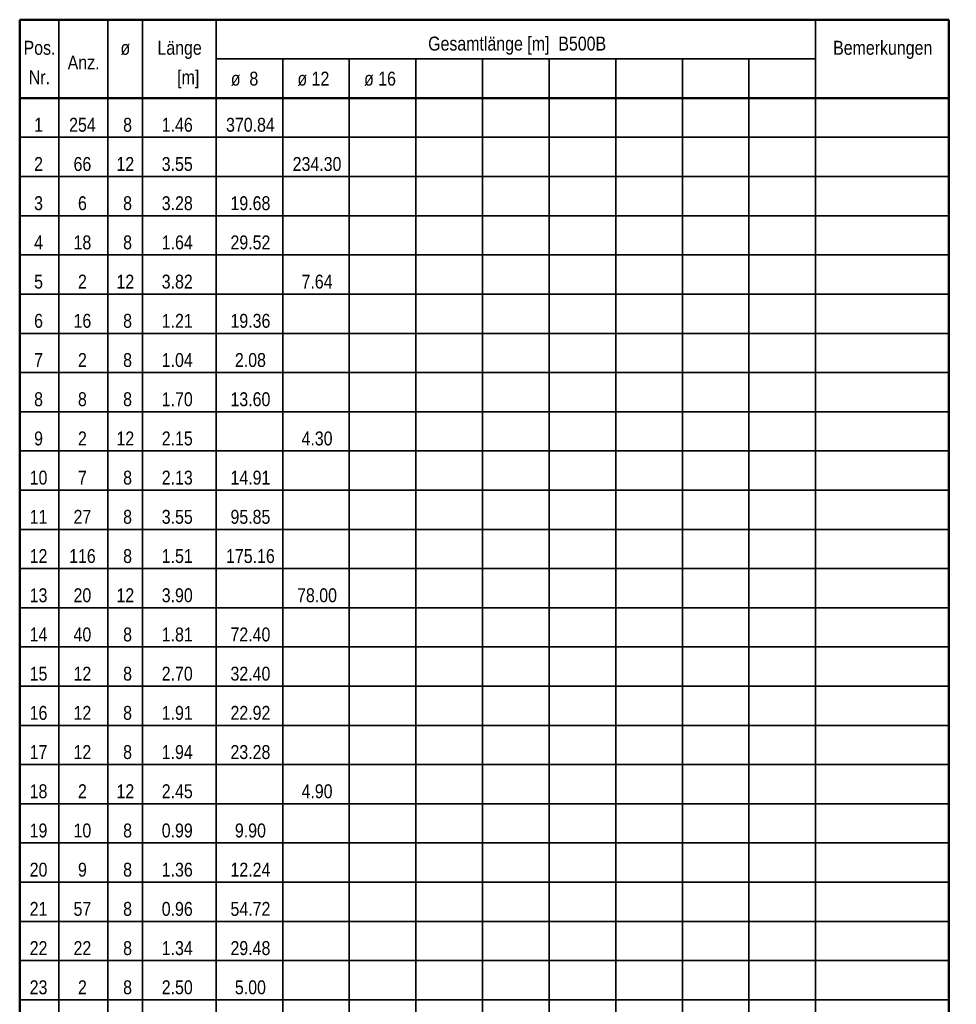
# Model space of a CAD drawing. Header units: millimetres. Extents: x -12.7 to 49.1, y -8.7 to 26.3.
# Tile 35 of 35: x 44.1 to 49.1, y 21 to 26.3. Entities that reach past the tile are written whole.
import ezdxf

# ---------------------------------------------------------------- set-up
doc = ezdxf.new("R2010")
doc.units = ezdxf.units.MM
doc.styles.add('Arial Narrow', font='ARIALN.TTF')

msp = doc.modelspace()

# ---------------------------------------------------------------- linework, layer by layer
at = {"color": 4, "linetype": 'Continuous', "lineweight": 50, "ltscale": 0.04}
for p, q in [((44.1086, 26.3492), (49.1086, 26.3492)), ((44.1086, 18.33), (44.1086, 26.3492)), ((49.1086, 26.3492), (49.1086, 18.33)), ((44.1086, 25.9271), (49.1086, 25.9271))]:
    msp.add_line(p, q, dxfattribs=at)
at = {"color": 2, "linetype": 'Continuous', "lineweight": 35, "ltscale": 0.04}
for p, q in [((44.3195, 26.3492), (44.3195, 19.3852)), ((44.583, 26.3492), (44.583, 19.3852)), ((44.7702, 26.3492), (44.7702, 19.3852)), ((45.1655, 26.3492), (45.1655, 18.7521)), ((48.3917, 26.3492), (48.3917, 18.7521)), ((45.1655, 26.1381), (48.3917, 26.1381)), ((45.524, 26.1381), (45.524, 18.7521)), ((45.8825, 26.1381), (45.8825, 18.7521)), ((46.2409, 26.1381), (46.2409, 18.7521)), ((46.5994, 26.1381), (46.5994, 18.7521)), ((46.9578, 26.1381), (46.9578, 18.7521)), ((47.3163, 26.1381), (47.3163, 18.7521)), ((47.6748, 26.1381), (47.6748, 18.7521)), ((48.0332, 26.1381), (48.0332, 18.7521)), ((44.1086, 25.7161), (49.1086, 25.7161)), ((44.1086, 25.505), (49.1086, 25.505)), ((44.1086, 25.294), (49.1086, 25.294)), ((44.1086, 25.083), (49.1086, 25.083)), ((44.1086, 24.8719), (49.1086, 24.8719)), ((44.1086, 24.6609), (49.1086, 24.6609)), ((44.1086, 24.4499), (49.1086, 24.4499)), ((44.1086, 24.2389), (49.1086, 24.2389)), ((44.1086, 24.0278), (49.1086, 24.0278)), ((44.1086, 23.8168), (49.1086, 23.8168)), ((44.1086, 23.6058), (49.1086, 23.6058)), ((44.1086, 23.3947), (49.1086, 23.3947)), ((44.1086, 23.1837), (49.1086, 23.1837)), ((44.1086, 22.9727), (49.1086, 22.9727)), ((44.1086, 22.7617), (49.1086, 22.7617)), ((44.1086, 22.5506), (49.1086, 22.5506)), ((44.1086, 22.3396), (49.1086, 22.3396)), ((44.1086, 22.1286), (49.1086, 22.1286)), ((44.1086, 21.9175), (49.1086, 21.9175)), ((44.1086, 21.7065), (49.1086, 21.7065)), ((44.1086, 21.4955), (49.1086, 21.4955)), ((44.1086, 21.2844), (49.1086, 21.2844)), ((44.1086, 21.0734), (49.1086, 21.0734))]:
    msp.add_line(p, q, dxfattribs=at)

# ---------------------------------------------------------------- texts
at = {"color": 3, "lineweight": 25, "attachment_point": 1, "line_spacing_factor": 0.9, "style": 'Arial Narrow'}
for s, insert, char_height in [('Pos.', (44.1294, 26.2354), 0.07485), ('Länge', (44.85, 26.2354), 0.07485), ('Gesamtlänge [m]  B500B', (46.3067, 26.2579), 0.07485), ('Bemerkungen', (48.4863, 26.2354), 0.07485), ('ø', (44.6508, 26.2354), 0.0749), ('Anz.', (44.3667, 26.1561), 0.07485), ('Nr.', (44.1575, 26.0768), 0.07485), ('[m]', (44.9562, 26.0768), 0.07485), ('ø  8', (45.2449, 26.0693), 0.07485), ('ø 12', (45.6034, 26.0693), 0.07485), ('ø 16', (45.9618, 26.0693), 0.07485), ('  1', (44.1385, 25.8209), 0.07485), ('  254', (44.3269, 25.8209), 0.07485), (' 8', (44.6414, 25.8209), 0.07485), ('    1.46', (44.7777, 25.8209), 0.07485), ('  370.84', (45.1715, 25.8209), 0.07485), ('  2', (44.1385, 25.6098), 0.07485), ('   66', (44.3269, 25.6098), 0.07485), ('12', (44.6294, 25.6098), 0.07485), ('    3.55', (44.7777, 25.6098), 0.07485), ('  234.30', (45.53, 25.6098), 0.07485), ('  3', (44.1385, 25.3988), 0.07485), ('    6', (44.3269, 25.3988), 0.07485), (' 8', (44.6414, 25.3988), 0.07485), ('    3.28', (44.7777, 25.3988), 0.07485), ('   19.68', (45.1715, 25.3988), 0.07485), ('  4', (44.1385, 25.1878), 0.07485), ('   18', (44.3269, 25.1878), 0.07485), (' 8', (44.6414, 25.1878), 0.07485), ('    1.64', (44.7777, 25.1878), 0.07485), ('   29.52', (45.1715, 25.1878), 0.07485), ('  5', (44.1385, 24.9767), 0.07485), ('    2', (44.3269, 24.9767), 0.07485), ('12', (44.6294, 24.9767), 0.07485), ('    3.82', (44.7777, 24.9767), 0.07485), ('    7.64', (45.53, 24.9767), 0.07485), ('  6', (44.1385, 24.7657), 0.07485), ('   16', (44.3269, 24.7657), 0.07485), (' 8', (44.6414, 24.7657), 0.07485), ('    1.21', (44.7777, 24.7657), 0.07485), ('   19.36', (45.1715, 24.7657), 0.07485), ('  7', (44.1385, 24.5547), 0.07485), ('    2', (44.3269, 24.5547), 0.07485), (' 8', (44.6414, 24.5547), 0.07485), ('    1.04', (44.7777, 24.5547), 0.07485), ('    2.08', (45.1715, 24.5547), 0.07485), ('  8', (44.1385, 24.3437), 0.07485), ('    8', (44.3269, 24.3437), 0.07485), (' 8', (44.6414, 24.3437), 0.07485), ('    1.70', (44.7777, 24.3437), 0.07485), ('   13.60', (45.1715, 24.3437), 0.07485), ('  9', (44.1385, 24.1326), 0.07485), ('    2', (44.3269, 24.1326), 0.07485), ('12', (44.6294, 24.1326), 0.07485), ('    2.15', (44.7777, 24.1326), 0.07485), ('    4.30', (45.53, 24.1326), 0.07485), (' 10', (44.1385, 23.9216), 0.07485), ('    7', (44.3269, 23.9216), 0.07485), (' 8', (44.6414, 23.9216), 0.07485), ('    2.13', (44.7777, 23.9216), 0.07485), ('   14.91', (45.1715, 23.9216), 0.07485), (' 11', (44.1385, 23.7106), 0.07485), ('   27', (44.3269, 23.7106), 0.07485), (' 8', (44.6414, 23.7106), 0.07485), ('    3.55', (44.7777, 23.7106), 0.07485), ('   95.85', (45.1715, 23.7106), 0.07485), (' 12', (44.1385, 23.4995), 0.07485), ('  116', (44.3269, 23.4995), 0.07485), (' 8', (44.6414, 23.4995), 0.07485), ('    1.51', (44.7777, 23.4995), 0.07485), ('  175.16', (45.1715, 23.4995), 0.07485), (' 13', (44.1385, 23.2885), 0.07485), ('   20', (44.3269, 23.2885), 0.07485), ('12', (44.6294, 23.2885), 0.07485), ('    3.90', (44.7777, 23.2885), 0.07485), ('   78.00', (45.53, 23.2885), 0.07485), (' 14', (44.1385, 23.0775), 0.07485), ('   40', (44.3269, 23.0775), 0.07485), (' 8', (44.6414, 23.0775), 0.07485), ('    1.81', (44.7777, 23.0775), 0.07485), ('   72.40', (45.1715, 23.0775), 0.07485), (' 15', (44.1385, 22.8664), 0.07485), ('   12', (44.3269, 22.8664), 0.07485), (' 8', (44.6414, 22.8664), 0.07485), ('    2.70', (44.7777, 22.8664), 0.07485), ('   32.40', (45.1715, 22.8664), 0.07485), (' 16', (44.1385, 22.6554), 0.07485), ('   12', (44.3269, 22.6554), 0.07485), (' 8', (44.6414, 22.6554), 0.07485), ('    1.91', (44.7777, 22.6554), 0.07485), ('   22.92', (45.1715, 22.6554), 0.07485), (' 17', (44.1385, 22.4444), 0.07485), ('   12', (44.3269, 22.4444), 0.07485), (' 8', (44.6414, 22.4444), 0.07485), ('    1.94', (44.7777, 22.4444), 0.07485), ('   23.28', (45.1715, 22.4444), 0.07485), (' 18', (44.1385, 22.2334), 0.07485), ('    2', (44.3269, 22.2334), 0.07485), ('12', (44.6294, 22.2334), 0.07485), ('    2.45', (44.7777, 22.2334), 0.07485), ('    4.90', (45.53, 22.2334), 0.07485), (' 19', (44.1385, 22.0223), 0.07485), ('   10', (44.3269, 22.0223), 0.07485), (' 8', (44.6414, 22.0223), 0.07485), ('    0.99', (44.7777, 22.0223), 0.07485), ('    9.90', (45.1715, 22.0223), 0.07485), (' 20', (44.1385, 21.8113), 0.07485), ('    9', (44.3269, 21.8113), 0.07485), (' 8', (44.6414, 21.8113), 0.07485), ('    1.36', (44.7777, 21.8113), 0.07485), ('   12.24', (45.1715, 21.8113), 0.07485), (' 21', (44.1385, 21.6003), 0.07485), ('   57', (44.3269, 21.6003), 0.07485), (' 8', (44.6414, 21.6003), 0.07485), ('    0.96', (44.7777, 21.6003), 0.07485), ('   54.72', (45.1715, 21.6003), 0.07485), (' 22', (44.1385, 21.3892), 0.07485), ('   22', (44.3269, 21.3892), 0.07485), (' 8', (44.6414, 21.3892), 0.07485), ('    1.34', (44.7777, 21.3892), 0.07485), ('   29.48', (45.1715, 21.3892), 0.07485), (' 23', (44.1385, 21.1782), 0.07485), ('    2', (44.3269, 21.1782), 0.07485), (' 8', (44.6414, 21.1782), 0.07485), ('    2.50', (44.7777, 21.1782), 0.07485), ('    5.00', (45.1715, 21.1782), 0.07485)]:
    msp.add_mtext(s, dxfattribs=dict(at, insert=insert, char_height=char_height))

doc.saveas('drawing.dxf')
